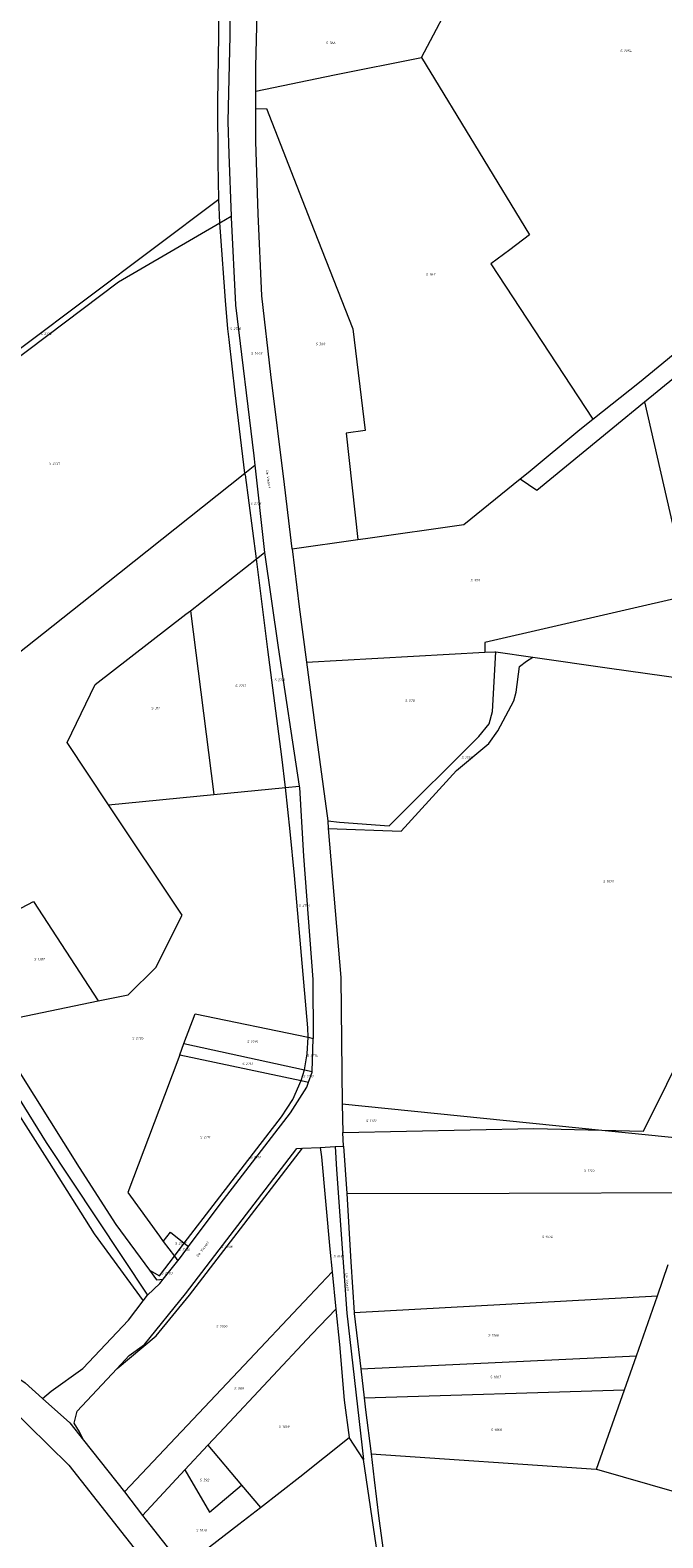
# Model space of a CAD drawing. Header units: metres. Extents: x 200548 to 205192, y 394703 to 399160.
# Tile 30 of 38: x 203105 to 203335, y 397116 to 397664. Entities that reach past the tile are written whole.
import ezdxf
from ezdxf.enums import TextEntityAlignment as Align
from ezdxf.lldxf.tags import DXFTag

# ---------------------------------------------------------------- set-up
doc = ezdxf.new("R2010")
doc.units = ezdxf.units.M
doc.layers.get('0').update_dxf_attribs({"lineweight": 25})
for name, color, linetype, lineweight in [('B-WE-KG-GRENS_PERCEEL-G', 150, 'KG-PERCEEL', 18), ('B-WE-KG-GRENS_PERCEEL-S', 150, 'Continuous', 25), ('B-WE-OG-BEBOUWING_STRAATNAAM-T18', 10, 'Continuous', 18)]:
    doc.layers.add(name, color=color, linetype=linetype, lineweight=lineweight)
doc.styles.add('NLCS-ISO', font='NLCS-ISO.ttf')
doc.styles.add('NLCS-ISO-M500-T18', font='NLCS-ISO.ttf', dxfattribs={"height": 0.9})
doc.styles.get("Standard").update_dxf_attribs({"font": 'NLCS-ISO.ttf'})
tags = doc.linetypes.add('KG-PERCEEL', pattern='A,5.5,-2,["P",Standard,S=1.8,R=0,X=-0.5,Y=-0.9],-2,5.5,-2,[5,NLCS.shx,S=0.75,R=0,X=0,Y=0],-2', length=19).pattern_tags.tags
tags[6] = DXFTag(74, 10)

# ---------------------------------------------------------------- blocks, each defined once
blk = doc.blocks.new('SKG-PERCEELNUMMER-SO')
at = {"style": 'NLCS-ISO', "oblique": 10, "flags": 1}
for tag, p in [('GEMEENTECODE', (0, 2.6)), ('PERCEELGROOTTE', (0, -2.4))]:
    blk.add_attdef(tag, text='', height=1.8, dxfattribs=at).set_placement(p, align=Align.MIDDLE_CENTER)
at = {"style": 'NLCS-ISO', "oblique": 10}
blk.add_attdef('SECTIE', text='', height=1.8, dxfattribs=at).set_placement((-0.5, 0), align=Align.MIDDLE_RIGHT)
blk.add_attdef('PERCEELNUMMER', text='', height=1.8, dxfattribs=at).set_placement((0.5, 0), align=Align.MIDDLE_LEFT)

msp = doc.modelspace()

# ---------------------------------------------------------------- linework, layer by layer
at = {"layer": 'B-WE-KG-GRENS_PERCEEL-G', "flags": 128}
for points in [[(203173.372, 397615.592), (203173.298, 397637.493), (203173.588, 397661.748), (203174.378, 397729.113), (203174.184, 397734.48)], [(203178.446, 397737.503), (203178.126, 397713.157), (203177.552, 397661.562), (203176.86, 397630.41), (203177.198, 397618.616), (203178.117, 397596.003)], [(203247.194, 397653.708), (203260.418, 397678.719)], [(203187.079, 397641.447), (203187.1, 397650.281), (203187.483, 397669.946)], [(203187.079, 397641.447), (203215.676, 397647.38), (203247.194, 397653.708)], [(203247.194, 397653.708), (203268.115, 397619.3), (203286.427, 397589.32), (203279.334, 397583.869), (203272.448, 397578.722), (203309.439, 397522.345)], [(203187.064, 397635.031), (203187.079, 397641.447)], [(203200.249, 397475.181), (203197.397, 397498.66), (203192.462, 397538.538), (203189.261, 397567.119), (203187.952, 397596.91), (203187.037, 397623.14), (203187.064, 397635.031)], [(203187.064, 397635.031), (203190.873, 397635.113), (203206.944, 397594.268), (203222.327, 397555.154), (203226.758, 397518.176), (203219.895, 397517.247), (203224.151, 397478.628)], [(203173.62, 397602.11), (203173.372, 397615.592)], [(203173.62, 397602.11), (203030.412, 397494.613)], [(203174.019, 397593.617), (203173.62, 397602.11)], [(203079.575, 397528.883), (203084.689, 397532.714), (203137.194, 397572.174), (203174.019, 397593.617)], [(203174.019, 397593.617), (203178.117, 397596.003)], [(203183.081, 397502.761), (203179.558, 397531.923), (203177.334, 397551.205), (203176.931, 397555.122), (203175.993, 397565.358), (203174.17, 397590.404), (203174.019, 397593.617)], [(203178.117, 397596.003), (203178.134, 397595.587), (203179.677, 397563.872)], [(203179.677, 397563.872), (203179.688, 397563.663), (203186.267, 397509.039), (203186.651, 397505.6)], [(203309.439, 397522.345), (203326.362, 397535.744), (203345.392, 397551.347), (203365.625, 397561.485)], [(203328.277, 397528.606), (203349.324, 397545.787), (203359.88, 397550.684)], [(203328.277, 397528.606), (203344.288, 397458.295), (203270.228, 397441.193), (203270.275, 397437.677)], [(203283.047, 397500.659), (203289.127, 397496.501), (203316.724, 397519.176), (203328.277, 397528.606)], [(203283.047, 397500.659), (203285.91, 397502.973), (203304.683, 397518.579), (203309.439, 397522.345)], [(203183.081, 397502.761), (203186.651, 397505.6)], [(203186.651, 397505.6), (203190.076, 397475.006), (203190.228, 397473.935)], [(203051.308, 397398.296), (203127.469, 397458.537), (203183.081, 397502.761)], [(203183.161, 397502.099), (203183.081, 397502.761)], [(203183.161, 397502.099), (203187.225, 397471.59)], [(203224.151, 397478.628), (203226.93, 397479.029), (203262.556, 397484.084), (203283.047, 397500.659)], [(203200.249, 397475.181), (203224.151, 397478.628)], [(203163.273, 397452.747), (203187.227, 397471.576)], [(203187.227, 397471.576), (203187.225, 397471.59)], [(203187.227, 397471.576), (203190.228, 397473.935)], [(203197.82, 397388.601), (203196.451, 397399.697), (203191.432, 397438.714), (203187.227, 397471.576)], [(203190.228, 397473.935), (203195.137, 397439.359), (203202.814, 397389.084)], [(203200.249, 397475.181), (203202.807, 397454.231), (203205.449, 397434.05)], [(203133.521, 397382.325), (203118.463, 397404.868), (203128.736, 397426.004), (203161.655, 397451.477), (203163.273, 397452.747)], [(203163.273, 397452.747), (203171.803, 397386.086)], [(203205.449, 397434.05), (203244.336, 397436.269), (203270.275, 397437.677)], [(203213.164, 397376.425), (203217.467, 397375.987), (203235.429, 397374.689), (203267.987, 397407.052), (203271.762, 397411.709), (203272.95, 397416.175), (203274.171, 397437.827)], [(203270.275, 397437.677), (203273.864, 397437.871), (203274.171, 397437.827)], [(203274.171, 397437.827), (203287.611, 397435.91)], [(203205.449, 397434.05), (203208.499, 397411.243), (203213.164, 397376.425)], [(203213.378, 397373.666), (203239.883, 397372.754), (203259.946, 397394.799), (203271.728, 397404.574), (203275.007, 397409.178), (203280.807, 397420.069), (203281.649, 397423.157), (203282.775, 397432.568), (203285.382, 397434.482), (203287.611, 397435.91)], [(203287.611, 397435.91), (203315.559, 397431.919), (203362.112, 397425.394)], [(203038.128, 397426.929), (203049.208, 397387.304), (203060.298, 397349.153), (203062.578, 397342.861), (203070.433, 397327.445), (203094.215, 397286.606), (203110.861, 397259.694), (203147.729, 397204.227)], [(203171.803, 397386.086), (203197.82, 397388.601)], [(203197.82, 397388.601), (203202.814, 397389.084)], [(203206.053, 397297.851), (203205.884, 397301.34), (203201.061, 397356.589), (203199.557, 397372.609), (203197.82, 397388.601)], [(203202.814, 397389.084), (203202.895, 397388.538), (203204.359, 397363.635), (203207.72, 397318.838), (203207.865, 397297.472)], [(203133.521, 397382.325), (203171.803, 397386.086)], [(203129.768, 397311.062), (203140.625, 397313.285), (203150.683, 397323.242), (203160.284, 397342.246), (203133.521, 397382.325)], [(203213.164, 397376.425), (203213.378, 397373.666)], [(203213.378, 397373.666), (203217.935, 397319.554), (203218.444, 397273.743)], [(203073.838, 397330.087), (203106.238, 397347.188), (203129.768, 397311.062)], [(203312.716, 397264.138), (203327.822, 397263.768), (203353.209, 397314.694), (203369.51, 397308.627)], [(203091.631, 397303.417), (203097.852, 397304.456), (203129.768, 397311.062)], [(203160.92, 397295.556), (203165.024, 397306.427), (203206.053, 397297.851)], [(203089.779, 397303.113), (203122.857, 397250.559), (203136.17, 397229.927), (203148.397, 397213.347)], [(203159.393, 397291.506), (203160.92, 397295.556)], [(203160.92, 397295.556), (203204.677, 397286.021)], [(203204.677, 397286.021), (203204.68, 397286.032), (203205.721, 397291.916), (203206.053, 397297.851)], [(203206.053, 397297.851), (203207.865, 397297.472)], [(203207.462, 397285.414), (203207.865, 397297.472)], [(203159.393, 397291.506), (203153.824, 397276.754), (203140.502, 397241.473), (203152.071, 397225.609), (203153.336, 397223.678)], [(203159.393, 397291.506), (203203.486, 397282.147)], [(203088.996, 397289.533), (203092.661, 397282.71), (203111.938, 397252.384), (203128.269, 397226.549), (203146.114, 397202.137)], [(203203.486, 397282.147), (203204.677, 397286.021)], [(203204.677, 397286.021), (203207.462, 397285.414)], [(203206.229, 397281.565), (203207.456, 397285.224), (203207.462, 397285.414)], [(203161.065, 397223.06), (203172.812, 397238.322), (203196.387, 397268.959), (203200.485, 397275.287), (203203.486, 397282.147)], [(203162.58, 397221.834), (203174.13, 397237.324), (203199.617, 397270.375), (203205.603, 397279.697), (203206.229, 397281.565)], [(203203.486, 397282.147), (203206.229, 397281.565)], [(203218.444, 397273.743), (203312.716, 397264.138)], [(203218.444, 397273.743), (203218.588, 397263.292)], [(203218.588, 397263.292), (203288.025, 397264.744), (203312.716, 397264.138)], [(203218.931, 397258.358), (203218.588, 397263.292)], [(203312.716, 397264.138), (203352.533, 397260.09)], [(203136.538, 397177.527), (203140.975, 397182.281), (203146.637, 397186.292), (203161.442, 397204.649), (203172.2, 397218.614), (203201.895, 397257.447), (203204.011, 397257.556)], [(203136.646, 397177.617), (203150.889, 397189.483), (203162.934, 397204.205), (203204.011, 397257.556)], [(203204.011, 397257.556), (203210.398, 397257.886)], [(203210.398, 397257.886), (203215.818, 397258.178)], [(203210.398, 397257.886), (203210.847, 397254.437), (203213.966, 397220.981), (203214.781, 397212.712)], [(203215.818, 397258.178), (203218.931, 397258.358)], [(203215.818, 397258.178), (203216.396, 397249.841), (203220.048, 397197.626), (203226.157, 397144.605)], [(203218.931, 397258.358), (203220.041, 397241.104)], [(203220.041, 397241.104), (203279.119, 397241.281), (203346.015, 397241.456)], [(203220.041, 397241.104), (203221.605, 397216.368), (203222.725, 397197.898)], [(202994.346, 397231.509), (203007.992, 397226.518), (203035.951, 397213.007), (203046.579, 397207.252), (203077.717, 397189.705), (203103.29, 397172.38), (203109.573, 397166.715)], [(203153.336, 397223.678), (203156.033, 397227.132), (203161.065, 397223.06)], [(203153.336, 397223.678), (203157.468, 397218.374)], [(203157.468, 397218.374), (203157.492, 397218.406), (203161.065, 397223.06)], [(203158.753, 397216.725), (203159.673, 397217.887), (203162.58, 397221.834)], [(203161.065, 397223.06), (203162.58, 397221.834)], [(203148.478, 397213.3), (203148.397, 397213.347)], [(203148.397, 397213.347), (203148.434, 397213.296), (203150.905, 397209.779), (203153.431, 397210.031)], [(203148.478, 397213.3), (203152.025, 397211.261), (203157.468, 397218.374)], [(203153.431, 397210.031), (203158.753, 397216.725)], [(203157.468, 397218.374), (203158.753, 397216.725)], [(203332.909, 397204.008), (203336.87, 397215.324)], [(203139.301, 397132.764), (203180.755, 397176.674), (203206.584, 397204.013), (203214.781, 397212.712)], [(203147.729, 397204.227), (203152.22, 397208.504), (203153.431, 397210.031)], [(203214.781, 397212.712), (203216.118, 397199.176)], [(203146.114, 397202.137), (203147.665, 397204.166), (203147.729, 397204.227)], [(203222.725, 397197.898), (203332.909, 397204.008)], [(203325.262, 397182.171), (203332.909, 397204.008)], [(203041.247, 397198.74), (203045.849, 397196.391), (203076.523, 397178.381), (203087.842, 397171.805), (203096.992, 397164.288), (203119.159, 397142.503), (203144.167, 397110.675)], [(203109.573, 397166.715), (203112.752, 397169.395), (203124.181, 397177.63), (203140.797, 397195.18), (203146.114, 397202.137)], [(203169.603, 397149.697), (203175.645, 397156.109), (203207.404, 397190.043), (203216.118, 397199.176)], [(203216.118, 397199.176), (203217.388, 397186.323), (203219.181, 397166.04), (203220.907, 397152.474)], [(203222.725, 397197.898), (203222.745, 397197.568), (203225.126, 397177.43)], [(203225.126, 397177.43), (203325.262, 397182.171)], [(203320.931, 397169.809), (203325.262, 397182.171)], [(203124.423, 397151.606), (203122.999, 397154.551), (203121.078, 397157.696), (203122.127, 397162.087), (203136.538, 397177.527)], [(203136.646, 397177.617), (203136.538, 397177.527)], [(203225.126, 397177.43), (203226.366, 397166.946)], [(203226.366, 397166.946), (203320.931, 397169.809)], [(203310.829, 397140.977), (203320.931, 397169.809)], [(203109.573, 397166.715), (203119.467, 397157.826), (203124.423, 397151.606)], [(203226.366, 397166.946), (203226.881, 397162.589), (203228.882, 397146.586)], [(203124.423, 397151.606), (203139.301, 397132.764)], [(203161.249, 397140.799), (203169.603, 397149.697)], [(203169.603, 397149.697), (203181.872, 397135.246)], [(203188.718, 397127.159), (203203.074, 397138.273), (203220.907, 397152.474)], [(203226.157, 397144.605), (203220.907, 397152.474)], [(203259.918, 396991.528), (203251.368, 397016.738), (203237.044, 397074.275), (203233.367, 397095.385), (203226.157, 397144.605)], [(203228.882, 397146.586), (203310.696, 397141.014), (203310.829, 397140.977)], [(203228.882, 397146.586), (203230.063, 397137.154), (203231.746, 397123.165), (203234.079, 397106.274), (203235.487, 397095.49), (203239.544, 397074.578), (203247.59, 397042.723), (203250.392, 397031.308)], [(203145.854, 397124.259), (203161.249, 397140.799)], [(203161.249, 397140.799), (203170.207, 397125.414), (203181.872, 397135.246)], [(203310.829, 397140.977), (203389.158, 397118.514)], [(203139.301, 397132.764), (203145.854, 397124.259)], [(203181.872, 397135.246), (203188.718, 397127.159)], [(203160.644, 397105.424), (203180.927, 397121.068), (203188.718, 397127.159)], [(203145.854, 397124.259), (203148.554, 397120.769), (203160.644, 397105.424)]]:
    msp.add_lwpolyline(points, dxfattribs=at)

# ---------------------------------------------------------------- block references
at = {"layer": 'B-WE-KG-GRENS_PERCEEL-S', "xscale": 0.5, "yscale": 0.5, "zscale": 0.5}
for p, values in [((203213.526, 397658.979), {'PERCEELNUMMER': '366', 'SECTIE': 'S'}), ((203320.441, 397656.059), {'PERCEELNUMMER': '2054', 'SECTIE': 'S'}), ((203249.82, 397574.829), {'PERCEELNUMMER': '367', 'SECTIE': 'S'}), ((203109.833, 397553.328), {'PERCEELNUMMER': '2722', 'SECTIE': 'S'}), ((203178.668, 397555.174), {'PERCEELNUMMER': '2720', 'SECTIE': 'S'}), ((203209.796, 397549.628), {'PERCEELNUMMER': '368', 'SECTIE': 'S'}), ((203186.363, 397546.223), {'PERCEELNUMMER': '1449', 'SECTIE': 'S'}), ((203112.943, 397506.258), {'PERCEELNUMMER': '2721', 'SECTIE': 'S'}), ((203186.087, 397491.727), {'PERCEELNUMMER': '2718', 'SECTIE': 'S'}), ((203266.014, 397463.834), {'PERCEELNUMMER': '399', 'SECTIE': 'S'}), ((203194.8, 397427.634), {'PERCEELNUMMER': '2716', 'SECTIE': 'S'}), ((203180.577, 397425.479), {'PERCEELNUMMER': '2717', 'SECTIE': 'S'}), ((203150.054, 397417.391), {'PERCEELNUMMER': '311', 'SECTIE': 'S'}), ((203242.309, 397420.101), {'PERCEELNUMMER': '378', 'SECTIE': 'S'}), ((203262.769, 397399.424), {'PERCEELNUMMER': '1734', 'SECTIE': 'S'}), ((203314.172, 397354.423), {'PERCEELNUMMER': '1929', 'SECTIE': 'S'}), ((203203.678, 397345.762), {'PERCEELNUMMER': '2704', 'SECTIE': 'S'}), ((203107.492, 397326.236), {'PERCEELNUMMER': '1382', 'SECTIE': 'S'}), ((203143.142, 397297.557), {'PERCEELNUMMER': '2705', 'SECTIE': 'S'}), ((203184.865, 397296.207), {'PERCEELNUMMER': '2715', 'SECTIE': 'S'}), ((203206.629, 397291.25), {'PERCEELNUMMER': '2714', 'SECTIE': 'S'}), ((203183.141, 397288.234), {'PERCEELNUMMER': '2713', 'SECTIE': 'S'}), ((203205.228, 397283.601), {'PERCEELNUMMER': '2712', 'SECTIE': 'S'}), ((203228.122, 397267.53), {'PERCEELNUMMER': '1722', 'SECTIE': 'S'}), ((203167.841, 397261.62), {'PERCEELNUMMER': '2711', 'SECTIE': 'S'}), ((203186.05, 397254.294), {'PERCEELNUMMER': '2710', 'SECTIE': 'S'}), ((203307.267, 397249.518), {'PERCEELNUMMER': '1725', 'SECTIE': 'S'}), ((203291.972, 397225.407), {'PERCEELNUMMER': '1576', 'SECTIE': 'S'}), ((203158.738, 397223.046), {'PERCEELNUMMER': '2707', 'SECTIE': 'S'}), ((203160.084, 397220.805), {'PERCEELNUMMER': '2706', 'SECTIE': 'S'}), ((203175.446, 397221.8), {'PERCEELNUMMER': '2708', 'SECTIE': 'S'}), ((203216.241, 397218.361), {'PERCEELNUMMER': '1631', 'SECTIE': 'S'}), ((203153.758, 397212.238), {'PERCEELNUMMER': '2703', 'SECTIE': 'S'}), ((203173.614, 397192.816), {'PERCEELNUMMER': '2709', 'SECTIE': 'S'}), ((203272.47, 397189.654), {'PERCEELNUMMER': '1066', 'SECTIE': 'S'}), ((203273.191, 397174.51), {'PERCEELNUMMER': '1067', 'SECTIE': 'S'}), ((203180.205, 397170.287), {'PERCEELNUMMER': '389', 'SECTIE': 'S'}), ((203196.356, 397156.536), {'PERCEELNUMMER': '1069', 'SECTIE': 'S'}), ((203273.432, 397155.303), {'PERCEELNUMMER': '1068', 'SECTIE': 'S'}), ((203167.714, 397137.1), {'PERCEELNUMMER': '392', 'SECTIE': 'S'}), ((203166.39, 397118.894), {'PERCEELNUMMER': '1070', 'SECTIE': 'S'})]:
    msp.add_blockref('SKG-PERCEELNUMMER-SO', p, dxfattribs=at).add_auto_attribs(values)

# ---------------------------------------------------------------- texts
at = {"layer": 'B-WE-OG-BEBOUWING_STRAATNAAM-T18', "style": 'NLCS-ISO-M500-T18'}
for rotation, p in [(277.9, (203191.601, 397500.478)), (52.4, (203167.765, 397220.964)), (274.9, (203220.256, 397208.809))]:
    msp.add_text('De Vissert', height=0.9, rotation=rotation, dxfattribs=at).set_placement(p, align=Align.MIDDLE)

doc.saveas('drawing.dxf')
